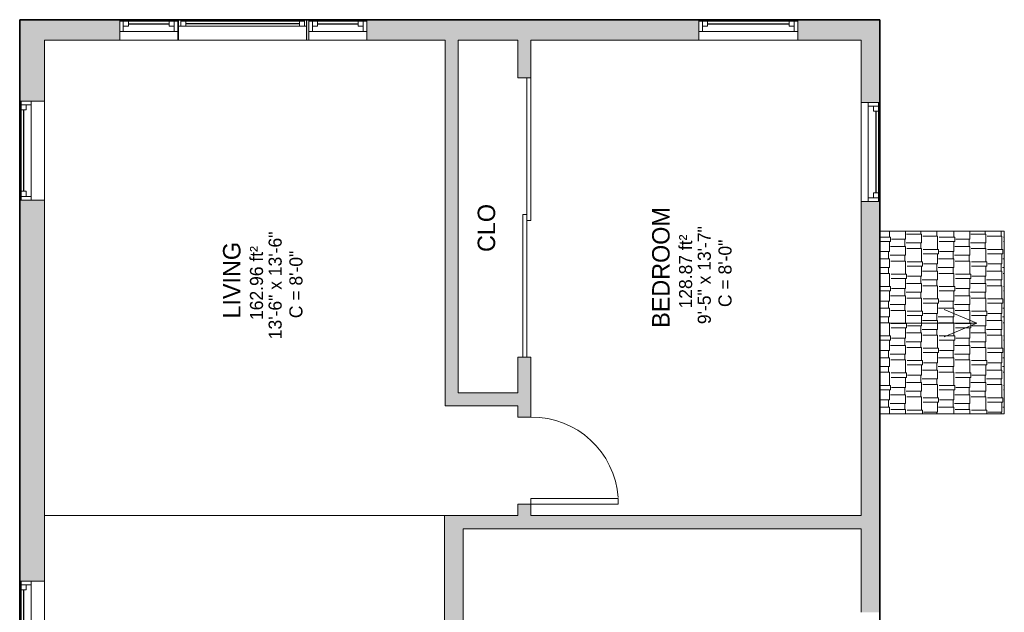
# Model space of a CAD drawing. Header units: inches. Extents: x -270 to 200, y -382 to 493.
# Tile 3 of 3: x -138 to 200, y 289 to 493. Entities that reach past the tile are written whole.
import ezdxf

# ---------------------------------------------------------------- set-up
doc = ezdxf.new("R2010")
doc.units = ezdxf.units.IN
doc.header["$MEASUREMENT"] = 0
for name, color, linetype, lineweight in [('A-AREA-IDEN', 2, 'Continuous', 9), ('A-DETL', 90, 'Continuous', 9), ('A-DOOR', 31, 'Continuous', 9), ('A-FLOR', 192, 'Continuous', 9), ('A-GLAZ', 151, 'Continuous', 9), ('A-ROOF', 132, 'Continuous', 9), ('A-ROOF-PATT', 132, 'Continuous', 9), ('A-WALL', 90, 'Continuous', 9), ('A-WALL-PATT', 111, 'Continuous', 9), ('G-ANNO-DIMS', 111, 'Continuous', 9)]:
    doc.layers.add(name, color=color, linetype=linetype, lineweight=lineweight)
doc.styles.add('Inter_1', font='txt', dxfattribs={"height": 4.5})
doc.styles.add('Inter_B', font='txt', dxfattribs={"height": 6})

# ---------------------------------------------------------------- blocks, each defined once
blk = doc.blocks.new('Planitar - Single Door_Flush Panel - 2_-6_ x 6_-8_-4191799-Unit 3236')
at = {"layer": 'A-DOOR', "lineweight": 18}
for p, q in [((12.99, 2.25), (12.99, 32.25)), ((15, 32.25), (12.99, 32.25)), ((15, 2.25), (15, 32.25)), ((15, 2.25), (12.99, 2.25))]:
    blk.add_line(p, q, dxfattribs=at)
at = {"layer": 'A-DOOR'}
blk.add_arc((14.77, 2.55), 29.77, 93.991, 180.5775, dxfattribs=at)
blk = doc.blocks.new('Planitar - Double Sliding Door_Flush Panel - 8_-0_ x 6_-8_-4326300-Unit 3236')
at = {"layer": 'A-DOOR', "lineweight": 18}
for p, q in [((1, 2.12), (-48, 2.12)), ((-48, 2.12), (-48, 0.75)), ((-48, 0.75), (1, 0.75)), ((48, 0.75), (-1, 0.75)), ((-1, 0.75), (-1, -0.63)), ((1, 0.75), (1, 2.12)), ((48, -0.63), (48, 0.75)), ((-1, -0.63), (48, -0.63))]:
    blk.add_line(p, q, dxfattribs=at)
blk = doc.blocks.new('Planitar-Double-Hung-Single - 2_10_ x 3_10_-4311464-Unit 3236')
at = {"layer": 'A-GLAZ', "lineweight": 18}
for p, q in [((-17, 3.25), (-17, -3.25)), ((-17, 2.75), (-14, 2.75)), ((-15.75, 2.75), (-15.75, -0.75)), ((-15.75, 1), (-14, 1)), ((-14, 2.75), (-14, 1)), ((-1.1875, 2.75), (1.1875, 2.75)), ((14, 2.75), (17, 2.75)), ((14, 2.75), (14, 1)), ((15.75, 1), (14, 1)), ((15.75, 2.75), (15.75, -0.75)), ((17, -3.25), (17, 3.25)), ((-17, -0.75), (-15.75, -0.75)), ((15.75, -0.75), (17, -0.75))]:
    blk.add_line(p, q, dxfattribs=at)
at = {"layer": 'A-GLAZ'}
for p, q in [((17, 3.25), (-17, 3.25)), ((-14, 2.75), (-1.1875, 2.75)), ((1.1875, 2.75), (14, 2.75)), ((-17, -3.25), (17, -3.25)), ((15.75, -0.75), (-15.75, -0.75))]:
    blk.add_line(p, q, dxfattribs=at)
at = {"layer": 'A-GLAZ', "lineweight": 25}
blk.add_line((-14, 1.875), (14, 1.875), dxfattribs=at)
blk = doc.blocks.new('Planitar-Double-Hung-Single - 2_10_ x 3_10_-4311467-Unit 3236')
at = {"layer": 'A-GLAZ', "lineweight": 18}
for p, q in [((-17, 3.5), (-17, -3.5)), ((17, -3.5), (17, 3.5)), ((-17, 3), (-14, 3)), ((-15.75, 3), (-15.75, -0.5)), ((-15.75, 1.25), (-14, 1.25)), ((-14, 3), (-14, 1.25)), ((-1.1875, 3), (1.1875, 3)), ((14, 3), (17, 3)), ((14, 3), (14, 1.25)), ((15.75, 1.25), (14, 1.25)), ((15.75, 3), (15.75, -0.5)), ((-17, -0.5), (-15.75, -0.5)), ((15.75, -0.5), (17, -0.5))]:
    blk.add_line(p, q, dxfattribs=at)
at = {"layer": 'A-GLAZ'}
for p, q in [((17, 3.5), (-17, 3.5)), ((-14, 3), (-1.1875, 3)), ((1.1875, 3), (14, 3)), ((15.75, -0.5), (-15.75, -0.5)), ((-17, -3.5), (17, -3.5))]:
    blk.add_line(p, q, dxfattribs=at)
at = {"layer": 'A-GLAZ', "lineweight": 25}
blk.add_line((-14, 2.125), (14, 2.125), dxfattribs=at)
blk = doc.blocks.new('Planitar-Fixed - 3_8_ x 4_-4192835-Unit 3236')
at = {"layer": 'A-GLAZ', "lineweight": 18}
for p, q in [((-22, 4.01), (-21.25, 4.01)), ((-21.25, 4.01), (-22, 4.01)), ((-21.25, 4.01), (-21.25, 1.78)), ((-21.25, 1.78), (-21.25, 4.01)), ((-21.25, 3.51), (-19.52, 3.51)), ((-19.52, 3.51), (-21.25, 3.51)), ((-21.25, 3.51), (-21.25, 1.78)), ((-19.52, 3.51), (-19.52, 1.78)), ((-19.52, 1.78), (-19.52, 3.51)), ((19.52, 3.51), (19.52, 1.78)), ((21.25, 3.51), (19.52, 3.51)), ((21.25, 3.51), (19.52, 3.51)), ((19.52, 3.51), (19.52, 1.78)), ((21.25, 4.01), (21.25, 1.78)), ((21.96, 4.01), (21.25, 4.01)), ((22, 4.01), (21.25, 4.01)), ((21.25, 4.01), (21.25, 1.78)), ((21.25, 1.78), (21.25, 3.51)), ((-21.25, 1.78), (-19.52, 1.78)), ((19.52, 1.78), (21.25, 1.78)), ((-22, -2.99), (-20.74, -2.99)), ((22, -2.99), (20.74, -2.99))]:
    blk.add_line(p, q, dxfattribs=at)
at = {"layer": 'A-GLAZ'}
for p, q in [((-21.25, 4.01), (21.25, 4.01)), ((-19.52, 3.51), (19.52, 3.51)), ((22, 1.78), (-22, 1.78)), ((-22, 1.78), (-22, -2.99)), ((22, -2.99), (22, 1.78)), ((-22, -2.99), (22, -2.99))]:
    blk.add_line(p, q, dxfattribs=at)
at = {"layer": 'A-GLAZ', "lineweight": 25}
blk.add_line((-19.52, 2.65), (19.52, 2.65), dxfattribs=at)
blk = doc.blocks.new('Planitar-Double-Hung-Single - 1_8_ x 4_-4192974-Unit 3236')
at = {"layer": 'A-GLAZ', "lineweight": 18}
for p, q in [((-10, 3.5), (-10, -3.5)), ((10, -3.5), (10, 3.5)), ((-10, 3), (-7, 3)), ((-8.75, 3), (-8.75, -0.5)), ((-8.75, 1.25), (-7, 1.25)), ((-7, 3), (-7, 1.25)), ((-1.1875, 3), (1.1875, 3)), ((7, 3), (10, 3)), ((7, 3), (7, 1.25)), ((8.75, 1.25), (7, 1.25)), ((8.75, 3), (8.75, -0.5)), ((-10, -0.5), (-8.75, -0.5)), ((8.75, -0.5), (10, -0.5))]:
    blk.add_line(p, q, dxfattribs=at)
at = {"layer": 'A-GLAZ'}
for p, q in [((10, 3.5), (-10, 3.5)), ((-7, 3), (-1.1875, 3)), ((1.1875, 3), (7, 3)), ((8.75, -0.5), (-8.75, -0.5)), ((-10, -3.5), (10, -3.5))]:
    blk.add_line(p, q, dxfattribs=at)
at = {"layer": 'A-GLAZ', "lineweight": 25}
blk.add_line((-7, 2.125), (7, 2.125), dxfattribs=at)
blk = doc.blocks.new('Planitar-Double-Hung-Single - 2_10_ x 4_-4193086-Unit 3236')
at = {"layer": 'A-GLAZ', "lineweight": 18}
for p, q in [((-17, 4.25), (-17, -4.25)), ((-17, 3.75), (-14, 3.75)), ((-15.75, 3.75), (-15.75, 0.25)), ((-14, 3.75), (-14, 2)), ((-1.1875, 3.75), (1.1875, 3.75)), ((14, 3.75), (17, 3.75)), ((14, 3.75), (14, 2)), ((15.75, 3.75), (15.75, 0.25)), ((17, -4.25), (17, 4.25)), ((-17, 0.25), (-15.75, 0.25)), ((-15.75, 2), (-14, 2)), ((15.75, 2), (14, 2)), ((15.75, 0.25), (17, 0.25))]:
    blk.add_line(p, q, dxfattribs=at)
at = {"layer": 'A-GLAZ'}
for p, q in [((17, 4.25), (-17, 4.25)), ((-14, 3.75), (-1.1875, 3.75)), ((1.1875, 3.75), (14, 3.75)), ((15.75, 0.25), (-15.75, 0.25)), ((-17, -4.25), (17, -4.25))]:
    blk.add_line(p, q, dxfattribs=at)
at = {"layer": 'A-GLAZ', "lineweight": 25}
blk.add_line((-14, 2.875), (14, 2.875), dxfattribs=at)
blk = doc.blocks.new('Planitar-Double-Hung-Single - 2_10_ x 3_-4193130-Unit 3236')
at = {"layer": 'A-GLAZ', "lineweight": 18}
for p, q in [((-17, 4.25), (-17, -4.25)), ((-17, 3.75), (-14, 3.75)), ((-15.75, 3.75), (-15.75, 0.25)), ((-14, 3.75), (-14, 2)), ((-1.1875, 3.75), (1.1875, 3.75)), ((14, 3.75), (17, 3.75)), ((14, 3.75), (14, 2)), ((15.75, 3.75), (15.75, 0.25)), ((17, -4.25), (17, 4.25)), ((-17, 0.25), (-15.75, 0.25)), ((-15.75, 2), (-14, 2)), ((15.75, 2), (14, 2)), ((15.75, 0.25), (17, 0.25))]:
    blk.add_line(p, q, dxfattribs=at)
at = {"layer": 'A-GLAZ'}
for p, q in [((17, 4.25), (-17, 4.25)), ((-14, 3.75), (-1.1875, 3.75)), ((1.1875, 3.75), (14, 3.75)), ((15.75, 0.25), (-15.75, 0.25)), ((-17, -4.25), (17, -4.25))]:
    blk.add_line(p, q, dxfattribs=at)
at = {"layer": 'A-GLAZ', "lineweight": 25}
blk.add_line((-14, 2.875), (14, 2.875), dxfattribs=at)

msp = doc.modelspace()

# ---------------------------------------------------------------- hatches: boundary and pattern name
at = {"layer": 'A-ROOF-PATT'}
h = msp.add_hatch(dxfattribs=at)
h.set_pattern_fill('FP_2', color=256, style=0, pattern_type=2)
h.set_pattern_definition([(90, (27.77, 0), (-5.53, 12.75), [3, -2.5, 3.5, -1.5, -6.5]), (90, (27.77, 0), (-5.53, 12.75), [-10.5, 4.5, -2]), (90, (27.539, 3), (-5.53, 12.75), [2.5, -9.5, 2, -3]), (90, (28.115, 9), (-5.53, 12.75), [1.5, -15.5]), (180, (27.77, 0), (-5.53, -4.25), [5.299, -16.82]), (180, (27.77, 3), (-5.53, -4.25), [5.184, -16.935]), (180, (27.77, 5.5), (-5.53, -4.25), [4.839, -17.281]), (180, (28.115, 9), (-5.53, -4.25), [5.299, -16.82]), (180, (28.115, 10.5), (-5.53, -4.25), [5.299, -16.82]), (180, (27.77, 15), (-5.53, -4.25), [5.069, -17.05])])
h.paths.add_polyline_path([(200.02, 357.72), (200.02, 420.47), (157.27, 420.47), (157.27, 357.72)], flags=0)
at = {"layer": 'A-WALL-PATT'}
h = msp.add_hatch(color=9, dxfattribs=at)
h.paths.add_polyline_path([(95.02, 486.22), (95.02, 493.22), (-19.1, 493.22), (-19.1, 486.22), (37.27, 486.22)], flags=0)
h.paths.add_polyline_path([(157.27, 486.22), (157.27, 493.22), (129.02, 493.22), (129.02, 486.22), (150.77, 486.22)], flags=0)
h.paths.add_polyline_path([(-104.1, 486.22), (-104.1, 493.22), (-138.48, 493.22), (-138.48, 486.22), (-129.98, 486.22)], flags=0)
h.paths.add_polyline_path([(-84.1, 486.22), (-83.85, 486.22), (-83.85, 493.22), (-84.1, 493.22), (-84.1, 490.99)], flags=0)
h.paths.add_polyline_path([(-39.85, 486.22), (-39.1, 486.22), (-39.1, 493.22), (-39.85, 493.22), (-39.85, 490.99)], flags=0)
h = msp.add_hatch(color=254, dxfattribs=at)
h.paths.add_polyline_path([(-129.98, -30.78), (-129.98, 3.22), (-138.48, 3.22), (-138.48, -30.78)], flags=0)
h.paths.add_polyline_path([(-129.98, 33.22), (-129.98, 61.72), (-138.48, 61.72), (-138.48, 33.22)], flags=0)
h.paths.add_polyline_path([(-129.98, 91.72), (-129.98, 153.47), (-138.48, 153.47), (-138.48, 91.72)], flags=0)
h.paths.add_polyline_path([(-129.98, 187.47), (-129.98, 266.22), (-138.48, 266.22), (-138.48, 187.47)], flags=0)
h.paths.add_polyline_path([(-138.48, 300.22), (-129.98, 300.22), (-129.98, 431.22), (-138.48, 431.22), (-138.48, 326.57)], flags=0)
h.paths.add_polyline_path([(-129.98, 465.22), (-129.98, 486.22), (-138.48, 486.22), (-138.48, 465.22)], flags=0)
for points in [[(7.77, 364.97), (12.27, 364.97), (12.27, 486.22), (7.77, 486.22)], [(32.77, 360.47), (32.77, 364.97), (7.77, 364.97), (7.77, 360.47)], [(7.52, 211.22), (14.02, 211.22), (14.02, 322.72), (7.52, 322.72), (7.52, 219.47)], [(150.77, 318.22), (150.77, 322.72), (14.02, 322.72), (14.02, 318.22), (129.91, 318.22)]]:
    msp.add_hatch(color=9, dxfattribs=at).paths.add_polyline_path(points, flags=0)
h = msp.add_hatch(color=9, dxfattribs=at)
h.paths.add_polyline_path([(37.27, 322.72), (37.27, 326.6), (32.77, 326.57), (32.77, 322.72)], flags=0)
h.paths.add_polyline_path([(37.27, 356.6), (37.27, 377.22), (32.77, 377.22), (32.77, 356.6)], flags=0)
h.paths.add_polyline_path([(32.77, 473.22), (37.27, 473.22), (37.27, 486.22), (32.77, 486.22)], flags=0)
h = msp.add_hatch(color=9, dxfattribs=at)
h.paths.add_polyline_path([(150.77, 94.72), (157.27, 94.72), (157.27, 196.22), (150.77, 196.22), (150.77, 124.22)], flags=0)
h.paths.add_polyline_path([(157.27, 230.22), (157.27, 255.47), (150.77, 255.47), (150.77, 230.22)], flags=0)
h.paths.add_polyline_path([(157.27, 289.47), (157.27, 430.72), (150.77, 430.72), (150.77, 289.47)], flags=0)
h.paths.add_polyline_path([(150.77, 464.72), (157.27, 464.72), (157.27, 486.22), (150.77, 486.22)], flags=0)

# ---------------------------------------------------------------- linework, layer by layer
at = {"layer": 'A-DETL', "lineweight": 35}
for p, q in [((-138.48, 493.22), (157.27, 493.22)), ((-138.48, -30.78), (-138.48, 493.22)), ((157.27, 493.22), (157.27, -53.03))]:
    msp.add_line(p, q, dxfattribs=at)
at = {"layer": 'A-FLOR'}
msp.add_line((-129.98, 322.72), (7.52, 322.72), dxfattribs=at)
at = {"layer": 'A-ROOF'}
for p, q in [((157.27, 420.47), (200.02, 420.47)), ((200.02, 420.47), (200.02, 357.72)), ((200.02, 357.72), (157.27, 357.72))]:
    msp.add_line(p, q, dxfattribs=at)
at = {"layer": 'A-WALL'}
for p, q in [((-104.1, 493.22), (-138.48, 493.22)), ((-138.48, 465.22), (-138.48, 493.22)), ((-83.85, 493.22), (-84.1, 493.22)), ((-83.85, 490.99), (-83.85, 493.22)), ((-39.1, 493.22), (-39.85, 493.22)), ((-39.85, 493.22), (-39.85, 490.99)), ((95.02, 493.22), (-19.1, 493.22)), ((157.27, 493.22), (129.02, 493.22)), ((157.27, 464.72), (157.27, 493.22)), ((-129.98, 486.22), (-104.1, 486.22)), ((-129.98, 465.22), (-129.98, 486.22)), ((-84.1, 486.22), (-83.85, 486.22)), ((-39.85, 486.22), (-39.1, 486.22)), ((-19.1, 486.22), (7.77, 486.22)), ((7.77, 486.22), (7.77, 360.47)), ((12.27, 486.22), (32.77, 486.22)), ((12.27, 364.97), (12.27, 486.22)), ((32.77, 486.22), (32.77, 473.22)), ((37.27, 486.22), (95.02, 486.22)), ((37.27, 473.22), (37.27, 486.22)), ((129.02, 486.22), (150.77, 486.22)), ((150.77, 486.22), (150.77, 464.72)), ((32.77, 473.22), (35.89, 473.22)), ((-138.48, 431.22), (-138.48, 300.22)), ((-129.98, 431.22), (-129.98, 300.22)), ((150.77, 430.72), (150.77, 322.72)), ((157.27, 289.47), (157.27, 430.72)), ((34.52, 377.22), (32.77, 377.22)), ((32.77, 377.22), (32.77, 364.97)), ((37.27, 377.22), (35.89, 377.22)), ((37.27, 356.6), (37.27, 377.22)), ((32.77, 364.97), (12.27, 364.97)), ((7.77, 360.47), (32.77, 360.47)), ((32.77, 360.47), (32.77, 356.6)), ((32.77, 356.6), (37.27, 356.6)), ((37.27, 326.6), (32.77, 326.6)), ((32.77, 326.6), (32.77, 322.72)), ((37.27, 322.72), (37.27, 326.6)), ((7.52, 322.72), (7.52, 223.97)), ((32.77, 322.72), (7.52, 322.72)), ((150.77, 322.72), (37.27, 322.72)), ((14.02, 211.22), (14.02, 318.22)), ((14.02, 318.22), (150.77, 318.22)), ((150.77, 318.22), (150.77, 289.47))]:
    msp.add_line(p, q, dxfattribs=at)
at = {"layer": 'G-ANNO-DIMS'}
for p, q in [((190.63, 388.93), (179.29, 393.62)), ((160.63, 388.93), (190.63, 388.93)), ((190.63, 388.93), (179.29, 384.23))]:
    msp.add_line(p, q, dxfattribs=at)

# ---------------------------------------------------------------- block references
at = {"layer": 'A-DOOR', "rotation": 269.9999999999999}
for name, p in [('Planitar - Double Sliding Door_Flush Panel - 8_-0_ x 6_-8_-4326300-Unit 3236', (35.15, 425.22)), ('Planitar - Single Door_Flush Panel - 2_-6_ x 6_-8_-4191799-Unit 3236', (35.02, 341.6))]:
    msp.add_blockref(name, p, dxfattribs=at)
at = {"layer": 'A-GLAZ'}
for name, p in [('Planitar-Double-Hung-Single - 1_8_ x 4_-4192974-Unit 3236', (-94.1, 489.72)), ('Planitar-Fixed - 3_8_ x 4_-4192835-Unit 3236', (-61.85, 489.21)), ('Planitar-Double-Hung-Single - 1_8_ x 4_-4192974-Unit 3236', (-29.1, 489.72)), ('Planitar-Double-Hung-Single - 2_10_ x 3_10_-4311467-Unit 3236', (112.02, 489.72))]:
    msp.add_blockref(name, p, dxfattribs=at)
for name, p, rotation in [('Planitar-Double-Hung-Single - 2_10_ x 4_-4193086-Unit 3236', (-134.23, 448.22), 89.99999999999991), ('Planitar-Double-Hung-Single - 2_10_ x 3_10_-4311464-Unit 3236', (154.02, 447.72), 269.9999999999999), ('Planitar-Double-Hung-Single - 2_10_ x 3_-4193130-Unit 3236', (-134.23, 283.22), 89.99999999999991)]:
    msp.add_blockref(name, p, dxfattribs=dict(at, rotation=rotation))

# ---------------------------------------------------------------- texts
at = {"layer": 'A-AREA-IDEN', "attachment_point": 1, "rotation": 90}
for s, insert, char_height, width, style in [('CLO', (18.97, 413.37), 6, 20.301, 'Inter_B'), ('BEDROOM', (78.95, 387.3), 6, 49.692, 'Inter_B'), ('9\'-5" x 13\'-7"', (94.62, 388.56), 4.5, 46.662, 'Inter_1'), ('13\'-6" x 13\'-6"', (-52.91, 383.36), 4.5, 49.995, 'Inter_1'), ('128.87 ft²', (88.2, 393.93), 4.5, 33.633, 'Inter_1'), ('162.96 ft²', (-59.32, 389.97), 4.5, 33.936, 'Inter_1'), ('C = 8\'-0"', (101.75, 394.42), 4.5, 32.421, 'Inter_1'), ('LIVING', (-68.58, 390.48), 6, 32.724, 'Inter_B'), ('C = 8\'-0"', (-45.77, 390.6), 4.5, 32.421, 'Inter_1')]:
    msp.add_mtext(s, dxfattribs=dict(at, insert=insert, char_height=char_height, width=width, style=style))

doc.saveas('drawing.dxf')
